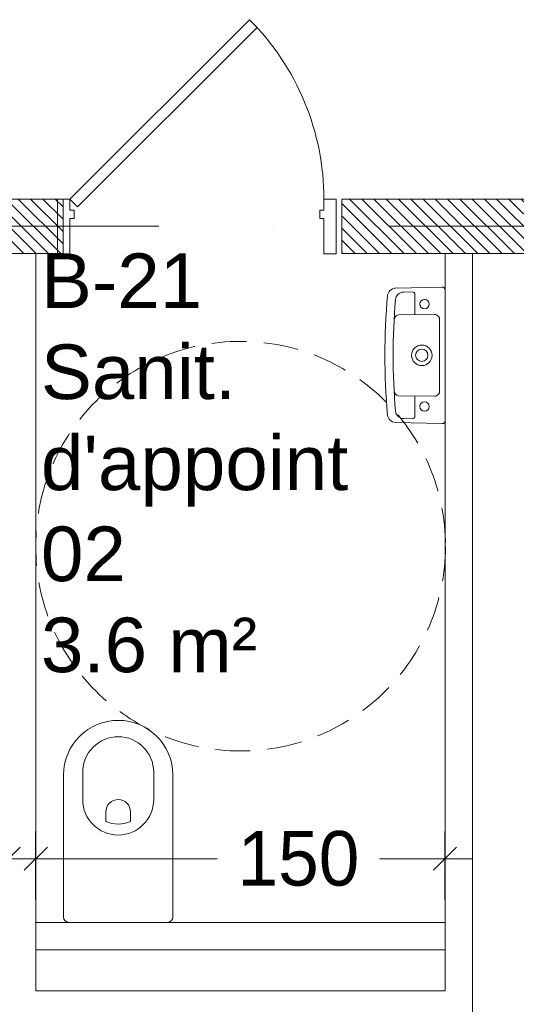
# Model space of a CAD drawing. Header units: centimetres. Extents: x 100159 to 225226, y -81380 to -23241.
# Tile 78 of 256: x 203968 to 204150, y -62723 to -62363. Entities that reach past the tile are written whole.
import ezdxf

# ---------------------------------------------------------------- set-up
doc = ezdxf.new("R2010")
doc.units = ezdxf.units.CM
doc.linetypes.add('ACAD_ISO10W100', pattern=[18, 12, -3, 0, -3])
doc.linetypes.add('CACHEX2', pattern=[19.05, 12.7, -6.35])
doc.layers.get('0').update_dxf_attribs({"lineweight": 5})
for name, color, linetype, lineweight in [('34', 252, 'Continuous', 5), ('40', 8, 'CACHEX2', 5), ('DDL- CLOISONS DOUBLAGES', 1, 'Continuous', 5), ('DDL- MENUISERIES INT', 51, 'Continuous', 5), ('DDL- STRUCTURE', 5, 'Continuous', 5), ('DDL-HAB-COTES', 161, 'Continuous', 9), ('DDL-HACHURES POCHAGE GRIS', 251, 'Continuous', 5), ('DDL-TECH-PLOMB CVC', 251, 'Continuous', 5), ('DDL-TRAIT AXES', 1, 'ACAD_ISO10W100', 5)]:
    doc.layers.add(name, color=color, linetype=linetype, lineweight=lineweight)
doc.layers.add('37', color=8, linetype='Continuous')
doc.layers.add('DDL-TEXTE 01', color=7, linetype='Continuous')
doc.styles.add('ARIAL', font='arial.ttf', dxfattribs={"height": 25})
doc.styles.add('Century Gothic', font='GOTHIC.TTF')
doc.styles.get("Standard").update_dxf_attribs({"font": 'arial.ttf'})
doc.dimstyles.new('C100 cm', dxfattribs={"dimscale": 100, "dimtxt": 0.2, "dimasz": 0.085, "dimexe": 0.1, "dimexo": 0.0625, "dimgap": 0.09, "dimtad": 0, "dimdec": 0, "dimzin": 0, "dimdsep": 46, "dimtxsty": 'Century Gothic', "dimblk": 'OBLIQUE', "dimcen": 0.09, "dimdle": 0.1, "dimclrd": 256, "dimclrt": 256, "dimadec": 0, "dimazin": 0, "dimtfac": 1, "dimtdec": 0, "dimtofl": 0, "dimtmove": 2, "dimatfit": 2, "dimfxl": 0.15, "dimfxlon": 1, "dimtolj": 1, "dimtzin": 0, "dimlwd": -1, "dimarcsym": 0})

# ---------------------------------------------------------------- blocks, each defined once
blk = doc.blocks.new('*U172')
blk.add_lwpolyline([(90.17, -2.83), (24.41, 62.93), (27.24, 65.76), (93, 0)], close=True)
at = {"flags": 128}
for points in [[(-4.5, -20), (0, -20), (0, -7), (1.5, -7), (1.5, -4), (0, -4), (0, 0), (-4.5, 0)], [(97.5, -20), (93, -20), (93, -7), (91.5, -7), (91.5, -4), (93, -4), (93, 0), (97.5, 0)]]:
    blk.add_lwpolyline(points, close=True, dxfattribs=at)
blk.add_arc((93, 0), 93, 135, 180)
at = {"layer": '37', "style": 'ARIAL'}
for tag, p in [('PF-CF', (88.04, 15.32)), ('TYPE', (77.62, 15.32))]:
    blk.add_attdef(tag, p, '', height=7, rotation=90, dxfattribs=at)
blk = doc.blocks.new('E1261-p')
for p, q in [((0, -24), (0, 24)), ((1, 25), (18.09, 24.6)), ((11, 22.23), (11, 14.88)), ((12.02, 23.23), (15.21, 23.17)), ((3.8, 15), (17, 14.81)), ((2, 0), (2, 12.95)), ((2, 0), (2, -12.95)), ((3.8, -15), (17, -14.81)), ((11, -22.23), (11, -14.88)), ((1, -25), (18.09, -24.6)), ((12.02, -23.23), (15.21, -23.17))]:
    blk.add_line(p, q)
for centre, radius in [((7.5, 18.75), 1.75), ((8.5, 0), 3.75), ((8.5, 0), 2.25), ((7.5, -18.75), 1.75)]:
    blk.add_circle(centre, radius)
for centre, radius, start, end in [((1, 24), 1, 90, 180), ((12, 22.23), 1, 88.6511, 180), ((15.14, 20.17), 3, 4.8914, 88.6511), ((18.02, 21.6), 3, 5.174, 88.6511), ((-220.5, 0), 242.5, 354.826, 5.174), ((-220.5, 0), 239.5, 0, 4.8914), ((3.85, 13.14), 1.86, 91.5636, 185.7674), ((16.68, 12.87), 1.97, 1.8853, 80.7331), ((-220.5, 0), 239.5, 355.1086, 360), ((3.85, -13.14), 1.86, 174.2326, 268.4364), ((16.68, -12.87), 1.97, 279.2669, 358.1147), ((15.14, -20.17), 3, 271.3489, 355.1086), ((1, -24), 1, 180, 270), ((12, -22.23), 1, 180, 271.3489), ((18.02, -21.6), 3, 271.3489, 354.826)]:
    blk.add_arc(centre, radius, start, end)
blk = doc.blocks.new('cuvette ralongée')
for points in [[(128420.02, 38173.81), (128451.62, 38156.56)], [(128417.31, 38173.02), (128392.39, 38127.38)], [(128427.49, 38108.21), (128452.41, 38153.84)], [(128412.46, 38131.8), (128414.14, 38134.87)], [(128402.84, 38131.92), (128398.05, 38123.14)], [(128420.36, 38127.48), (128422.04, 38130.55)], [(128425.66, 38119.46), (128420.87, 38110.68)]]:
    blk.add_lwpolyline(points)
for centre, radius, start, end in [((128419.06, 38172.06), 2, 61.3627, 151.3627), ((128450.66, 38154.8), 2, 331.3627, 61.3627), ((128414.25, 38125.69), 13, 61.3627, 151.3627), ((128413.49, 38124.29), 10.6, 36.2419, 86.4835), ((128414.25, 38125.69), 13, 331.3627, 61.3627), ((128416.41, 38129.64), 4.5, 151.3627, 241.3627), ((128409.94, 38117.79), 20, 151.3627, 241.3627), ((128416.41, 38129.64), 4.5, 241.3627, 331.3627), ((128409.46, 38116.91), 13, 151.3627, 241.3627), ((128409.46, 38116.91), 13, 241.3627, 331.3627), ((128409.94, 38117.79), 20, 241.3627, 331.3627)]:
    blk.add_arc(centre, radius, start, end)
blk = doc.blocks.new('_Oblique')
at = {"color": 0, "linetype": 'ByBlock', "lineweight": -2}
blk.add_line((-0.5, -0.5), (0.5, 0.5), dxfattribs=at)
blk = doc.blocks.new('*D528')
at = {"layer": 'DDL-HAB-COTES', "color": 0, "lineweight": -2, "transparency": 16777216}
for p, q in [((203974.09, -62685.16), (203974.09, -62660.16)), ((204123.92, -62685.16), (204123.92, -62660.16))]:
    blk.add_line(p, q, dxfattribs=at)
at = {"layer": 'DDL-HAB-COTES', "transparency": 16777216}
for p, q in [((203964.09, -62670.16), (204040.54, -62670.16)), ((204133.92, -62670.16), (204099.98, -62670.16))]:
    blk.add_line(p, q, dxfattribs=at)
at = {"layer": 'Defpoints', "color": 0, "transparency": 16777216}
for p in [(203974.09, -62670.16), (203974.09, -62693.5), (204123.92, -62693.5)]:
    blk.add_point(p, dxfattribs=at)
at = {"layer": 'DDL-HAB-COTES', "transparency": 16777216, "xscale": 8.5, "yscale": 8.5, "zscale": 8.5, "rotation": 180}
blk.add_blockref('_Oblique', (203974.09, -62670.16), dxfattribs=at)
at = {"layer": 'DDL-HAB-COTES', "transparency": 16777216, "xscale": 8.5, "yscale": 8.5, "zscale": 8.5}
blk.add_blockref('_Oblique', (204123.92, -62670.16), dxfattribs=at)
at = {"layer": 'DDL-HAB-COTES', "lineweight": -3, "transparency": 16777216, "insert": (204070.26, -62670.16), "char_height": 20, "attachment_point": 5, "style": 'Century Gothic'}
blk.add_mtext('\\A1;150', dxfattribs=at)
blk = doc.blocks.new('*D529')
at = {"layer": 'DDL-HAB-COTES', "color": 0, "lineweight": -2, "transparency": 16777216}
for p, q in [((203817.25, -62685.16), (203817.25, -62660.16)), ((203964.09, -62685.16), (203964.09, -62660.16))]:
    blk.add_line(p, q, dxfattribs=at)
at = {"layer": 'DDL-HAB-COTES', "transparency": 16777216}
for p, q in [((203807.25, -62670.16), (203868.42, -62670.16)), ((203974.09, -62670.16), (203928.01, -62670.16))]:
    blk.add_line(p, q, dxfattribs=at)
at = {"layer": 'Defpoints', "color": 0, "transparency": 16777216}
for p in [(203817.25, -62670.16), (203817.25, -62718.5), (203964.09, -62718.5)]:
    blk.add_point(p, dxfattribs=at)
at = {"layer": 'DDL-HAB-COTES', "transparency": 16777216, "xscale": 8.5, "yscale": 8.5, "zscale": 8.5, "rotation": 180}
blk.add_blockref('_Oblique', (203817.25, -62670.16), dxfattribs=at)
at = {"layer": 'DDL-HAB-COTES', "transparency": 16777216, "xscale": 8.5, "yscale": 8.5, "zscale": 8.5}
blk.add_blockref('_Oblique', (203964.09, -62670.16), dxfattribs=at)
at = {"layer": 'DDL-HAB-COTES', "lineweight": -3, "transparency": 16777216, "insert": (203898.22, -62670.16), "char_height": 20, "attachment_point": 5, "style": 'Century Gothic'}
blk.add_mtext('\\A1;147', dxfattribs=at)

msp = doc.modelspace()

# ---------------------------------------------------------------- hatches: boundary and pattern name
at = {"layer": 'DDL-HACHURES POCHAGE GRIS'}
h = msp.add_hatch(dxfattribs=at)
h.set_pattern_fill('ANSI31', color=256, angle=90)
h.set_pattern_definition([(135, (0, -2198.8527), (-2.24506403, -2.24506403), [])])
h.paths.add_polyline_path([(203797.59, -62448.57), (203852.09, -62448.57), (203852.09, -62428.57), (203797.59, -62428.57)])
h.paths.add_polyline_path([(204086.09, -62448.57), (204175.38, -62448.57), (204175.38, -62428.57), (204086.09, -62428.57)])
h.paths.add_polyline_path([(203954.09, -62448.57), (203984.09, -62448.57), (203984.09, -62428.57), (203954.09, -62428.57)])
h.paths.add_polyline_path([(204864.07, -62448.57), (204894.07, -62448.57), (204894.07, -62428.57), (204864.07, -62428.57)])
h.paths.add_polyline_path([(203306.9, -62428.57), (203697.59, -62428.57), (203697.59, -62448.57), (203306.9, -62448.57)])
h.paths.add_polyline_path([(204664.07, -62448.57), (204275.38, -62448.57), (204275.38, -62428.57), (204664.07, -62428.57)])
h.paths.add_polyline_path([(206774.56, -62448.57), (207173.57, -62448.57), (207173.57, -62428.57), (206774.56, -62428.57)])
h.paths.add_polyline_path([(206544.56, -62448.57), (206574.56, -62448.57), (206574.56, -62428.57), (206544.56, -62428.57)])
h.paths.add_polyline_path([(205918.43, -62448.57), (206344.56, -62448.57), (206344.56, -62428.57), (205918.43, -62428.57)])
h.paths.add_polyline_path([(205649.04, -62448.57), (205818.43, -62448.57), (205818.43, -62428.57), (205649.04, -62428.57)])
h.paths.add_polyline_path([(205094.07, -62448.57), (205549.04, -62448.57), (205549.04, -62428.57), (205094.07, -62428.57)])

# ---------------------------------------------------------------- linework, layer by layer
at = {"layer": '40'}
msp.add_circle((204049.08, -62555.71), 75, dxfattribs=at)
at = {"layer": 'DDL- CLOISONS DOUBLAGES'}
for p, q in [((203974.09, -62448.5), (203974.09, -62718.5)), ((203974.09, -62693.5), (204123.92, -62693.5)), ((203974.09, -62703.5), (204123.92, -62703.5))]:
    msp.add_line(p, q, dxfattribs=at)
for points in [[(204123.92, -62448.5), (204123.92, -62718.5), (203974.09, -62718.5)], [(203974.09, -62728.5), (204133.92, -62728.5), (204133.92, -62448.5)]]:
    msp.add_lwpolyline(points, dxfattribs=at)
at = {"layer": 'DDL- STRUCTURE'}
for points in [[(203954.09, -62448.57), (203984.09, -62448.57), (203984.09, -62428.57), (203954.09, -62428.57)], [(204086.09, -62448.57), (204175.38, -62448.57), (204175.38, -62428.57), (204086.09, -62428.57)]]:
    msp.add_lwpolyline(points, close=True, dxfattribs=at)
at = {"layer": 'DDL-TRAIT AXES', "ltscale": 14}
msp.add_line((203094.9, -62438.57), (208104.51, -62438.57), dxfattribs=at)

# ---------------------------------------------------------------- block references
at = {"layer": '34', "xscale": -1}
msp.add_blockref('E1261-p', (204123.92, -62485.81), dxfattribs=at)
at = {"layer": 'DDL- MENUISERIES INT', "xscale": -1}
msp.add_blockref('*U172', (204079.59, -62428.65), dxfattribs=at)
at = {"layer": 'DDL-TECH-PLOMB CVC', "rotation": 208.6376979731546}
msp.add_blockref('cuvette ralongée', (298436.85, 32358.22), dxfattribs=at)

# ---------------------------------------------------------------- texts
at = {"layer": 'DDL-TEXTE 01', "char_height": 20, "attachment_point": 1}
for s, width, insert in [('E- 8\\P{\\fArial|b1|i0|c0|p34;Local ménage 03\\P}4.0 m²', 177.6325, (203817.25, -62448.5)), ("B-21\\PSanit. d'appoint \\P02\\P3.6 m²", 128.6794, (203976, -62448.5))]:
    msp.add_mtext_dynamic_manual_height_columns(s, width=width, gutter_width=40, heights=[0], dxfattribs=dict(at, insert=insert))

# ---------------------------------------------------------------- dimensions: what is measured, and where the dimension line sits
at = {"layer": 'DDL-HAB-COTES', "lineweight": -3}
for base, p1, p2, picture, middle in [((203817.25, -62670.16), (203964.09, -62718.5), (203817.25, -62718.5), '*D529', (203898.22, -62670.16)), ((203974.09, -62670.16), (204123.92, -62693.5), (203974.09, -62693.5), '*D528', (204070.26, -62670.16))]:
    dim = msp.add_linear_dim(base=base, p1=p1, p2=p2, dimstyle='C100 cm', dxfattribs=at)
    dim.commit()
    dim.dimension.update_dxf_attribs({"geometry": picture, "text_midpoint": middle, "dimtype": 160})

doc.saveas('drawing.dxf')
